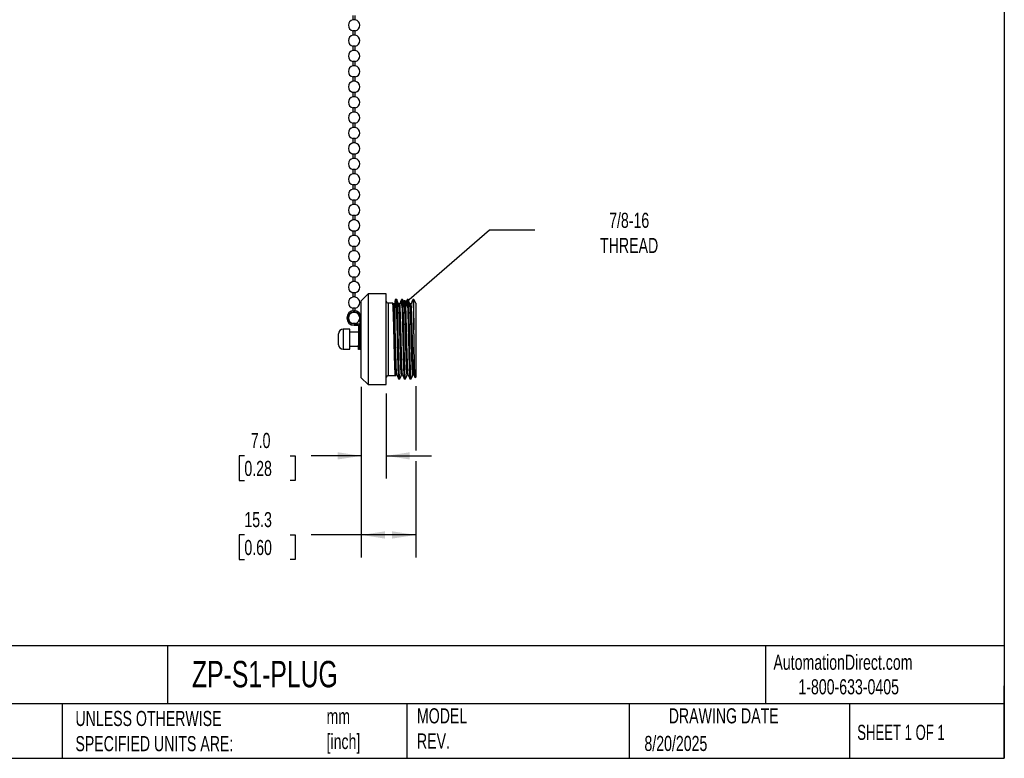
# Model space of a CAD drawing. Header units: millimetres. Extents: x 13 to 546, y 13 to 419.
# Tile 2 of 3: x 270 to 546, y 13 to 220. Entities that reach past the tile are written whole.
import ezdxf

# ---------------------------------------------------------------- set-up
doc = ezdxf.new("R2010")
doc.units = ezdxf.units.MM
doc.header["$LTSCALE"] = 2
doc.linetypes.add('SLD-Solid', pattern=[0])
doc.layers.add('DIMENSIONS', color=140, linetype='SLD-Solid', lineweight=25)
doc.layers.add('TEXT', color=140, linetype='SLD-Solid', lineweight=25)
doc.styles.add('SLDTEXTSTYLE0', font='TXT', dxfattribs={"width": 0.7})
doc.styles.add('SLDTEXTSTYLE1', font='TXT', dxfattribs={"width": 0.65})
doc.dimstyles.new('SLDDIMSTYLE1', dxfattribs={"dimtxt": 4.316016, "dimasz": 6.604, "dimexe": 0, "dimexo": 0.0625, "dimgap": 1.079004, "dimtad": 0, "dimtih": 1, "dimtoh": 1, "dimdec": 1, "dimrnd": 1e-09, "dimzin": 4, "dimdsep": 46, "dimtxsty": 'SLDTEXTSTYLE0', "dimsah": 1, "dimcen": 0.09, "dimadec": 0, "dimazin": 1, "dimtfac": 1, "dimtdec": 1, "dimtmove": 0, "dimatfit": 0, "dimfxl": 0, "dimfrac": 2, "dimtolj": 1, "dimtzin": 12, "dimarcsym": 0})
doc.dimstyles.new('SLDDIMSTYLE2', dxfattribs={"dimtxt": 4.316016, "dimasz": 6.604, "dimexe": 0, "dimexo": 0.0625, "dimgap": 1.079004, "dimtad": 0, "dimtih": 1, "dimtoh": 1, "dimdec": 1, "dimrnd": 1e-09, "dimzin": 12, "dimdsep": 46, "dimtxsty": 'SLDTEXTSTYLE0', "dimsah": 1, "dimcen": 0.09, "dimadec": 0, "dimazin": 3, "dimtfac": 1, "dimtdec": 1, "dimtofl": 0, "dimtmove": 0, "dimatfit": 3, "dimfxl": 0, "dimfrac": 2, "dimtolj": 1, "dimtzin": 12, "dimarcsym": 0})
doc.dimstyles.new('SLDDIMSTYLE3', dxfattribs={"dimtxt": 0.18, "dimasz": 2.032, "dimexe": 0, "dimexo": 0.0625, "dimgap": 0, "dimtad": 0, "dimtih": 1, "dimtoh": 1, "dimdec": 0, "dimrnd": 1e-09, "dimzin": 0, "dimdsep": 46, "dimtxsty": 'Standard', "dimblk1": 'DOT', "dimblk2": 'DOT', "dimsah": 1, "dimcen": 0.09, "dimadec": 0, "dimazin": 0, "dimtfac": 2.032, "dimtdec": 0, "dimtofl": 0, "dimtmove": 0, "dimatfit": 3, "dimldrblk": 'DOT', "dimfxl": 0, "dimfrac": 2, "dimtolj": 1, "dimtzin": 0, "dimarcsym": 0})

# ---------------------------------------------------------------- blocks, each defined once
blk = doc.blocks.new('_D_1')
at = {"layer": 'DIMENSIONS'}
for p, q in [((365.88, 116.87), (365.88, 91.15)), ((372.87, 114.96), (372.87, 91.15)), ((333.1, 97.5), (331.66, 97.5)), ((331.66, 97.5), (331.66, 90.64)), ((345.93, 97.5), (347.38, 97.5)), ((347.38, 97.5), (347.38, 90.64)), ((365.88, 97.5), (351.78, 97.5)), ((372.87, 97.5), (385.57, 97.5)), ((331.66, 90.64), (333.1, 90.64)), ((347.38, 90.64), (345.93, 90.64))]:
    blk.add_line(p, q, dxfattribs=at)
for points in [[(365.88, 97.5), (359.27, 98.52), (359.27, 96.49)], [(372.87, 97.5), (379.47, 96.49), (379.47, 98.52)]]:
    blk.add_solid(points, dxfattribs=at)
at = {"layer": 'DIMENSIONS', "char_height": 4.233, "attachment_point": 1, "style": 'SLDTEXTSTYLE0'}
for s, insert in [('7.0', (334.9, 103.93)), ('0.28', (333.1, 96.1))]:
    blk.add_mtext(s, dxfattribs=dict(at, insert=insert))
blk = doc.blocks.new('_D_2')
at = {"layer": 'DIMENSIONS'}
for p, q in [((365.88, 116.87), (365.88, 68.98)), ((381.13, 117.05), (381.13, 99.03)), ((381.13, 95.98), (381.13, 68.98)), ((333.1, 75.33), (331.66, 75.33)), ((331.66, 75.33), (331.66, 68.47)), ((345.93, 75.33), (347.38, 75.33)), ((347.38, 75.33), (347.38, 68.47)), ((365.88, 75.33), (351.78, 75.33)), ((381.13, 75.33), (365.88, 75.33)), ((331.66, 68.47), (333.1, 68.47)), ((347.38, 68.47), (345.93, 68.47))]:
    blk.add_line(p, q, dxfattribs=at)
for points in [[(365.88, 75.33), (372.48, 74.31), (372.48, 76.35)], [(381.13, 75.33), (374.52, 76.35), (374.52, 74.31)]]:
    blk.add_solid(points, dxfattribs=at)
at = {"layer": 'DIMENSIONS', "char_height": 4.233, "attachment_point": 1, "style": 'SLDTEXTSTYLE0'}
for s, insert in [('15.3', (333.1, 81.75)), ('0.60', (333.1, 73.93))]:
    blk.add_mtext(s, dxfattribs=dict(at, insert=insert))
blk = doc.blocks.new('_Dot')
at = {"color": 0, "linetype": 'ByBlock', "lineweight": -2}
blk.add_line((-0.5, 0), (-1, 0), dxfattribs=at)
at = {"color": 0, "linetype": 'ByBlock', "const_width": 0.5}
blk.add_lwpolyline([(-0.25, 0, 1), (0.25, 0, 1)], format="xyb", close=True, dxfattribs=at)

msp = doc.modelspace()

# ---------------------------------------------------------------- linework, layer by layer
for p, q in [((363.49, 221.02), (363.49, 219.81)), ((364.18, 219.81), (364.18, 221.02)), ((364.18, 219.81), (363.49, 219.81)), ((363.49, 216.7), (363.49, 215.49)), ((364.18, 216.7), (363.49, 216.7)), ((364.18, 215.49), (363.49, 215.49)), ((364.18, 215.49), (364.18, 216.7)), ((363.49, 212.38), (363.49, 211.17)), ((364.18, 212.38), (363.49, 212.38)), ((364.18, 211.17), (363.49, 211.17)), ((364.18, 211.17), (364.18, 212.38)), ((363.49, 208.06), (363.49, 206.85)), ((364.18, 208.06), (363.49, 208.06)), ((364.18, 206.85), (364.18, 208.06)), ((364.18, 206.85), (363.49, 206.85)), ((363.49, 203.74), (363.49, 202.53)), ((364.18, 203.74), (363.49, 203.74)), ((364.18, 202.53), (363.49, 202.53)), ((364.18, 202.53), (364.18, 203.74)), ((363.49, 199.42), (363.49, 198.21)), ((364.18, 199.42), (363.49, 199.42)), ((364.18, 198.21), (364.18, 199.42)), ((364.18, 198.21), (363.49, 198.21)), ((363.49, 195.1), (363.49, 193.89)), ((364.18, 195.1), (363.49, 195.1)), ((364.18, 193.89), (363.49, 193.89)), ((364.18, 193.89), (364.18, 195.1)), ((363.49, 190.78), (363.49, 189.57)), ((364.18, 190.78), (363.49, 190.78)), ((364.18, 189.57), (364.18, 190.78)), ((364.18, 189.57), (363.49, 189.57)), ((363.49, 186.46), (363.49, 185.25)), ((364.18, 186.46), (363.49, 186.46)), ((364.18, 185.25), (363.49, 185.25)), ((364.18, 185.25), (364.18, 186.46)), ((363.49, 182.14), (363.49, 180.93)), ((364.18, 182.14), (363.49, 182.14)), ((364.18, 180.93), (363.49, 180.93)), ((364.18, 180.93), (364.18, 182.14)), ((363.49, 177.82), (363.49, 176.61)), ((364.18, 177.82), (363.49, 177.82)), ((364.18, 176.61), (364.18, 177.82)), ((364.18, 176.61), (363.49, 176.61)), ((363.49, 173.5), (363.49, 172.29)), ((364.18, 173.5), (363.49, 173.5)), ((364.18, 172.29), (363.49, 172.29)), ((364.18, 172.29), (364.18, 173.5)), ((363.49, 169.18), (363.49, 167.97)), ((364.18, 169.18), (363.49, 169.18)), ((364.18, 167.97), (364.18, 169.18)), ((364.18, 167.97), (363.49, 167.97)), ((363.49, 164.86), (363.49, 163.65)), ((364.18, 164.86), (363.49, 164.86)), ((364.18, 163.65), (363.49, 163.65)), ((364.18, 163.65), (364.18, 164.86)), ((363.49, 160.54), (363.49, 159.33)), ((364.18, 160.54), (363.49, 160.54)), ((364.18, 159.33), (364.18, 160.54)), ((364.18, 159.33), (363.49, 159.33)), ((363.49, 156.22), (363.49, 155.01)), ((364.18, 156.22), (363.49, 156.22)), ((364.18, 155.01), (363.49, 155.01)), ((364.18, 155.01), (364.18, 156.22)), ((363.49, 151.9), (363.49, 150.69)), ((364.18, 151.9), (363.49, 151.9)), ((364.18, 150.69), (364.18, 151.9)), ((364.18, 150.69), (363.49, 150.69)), ((363.49, 147.58), (363.49, 146.37)), ((364.18, 147.58), (363.49, 147.58)), ((364.18, 146.37), (363.49, 146.37)), ((364.18, 146.37), (364.18, 147.58)), ((363.49, 143.26), (363.49, 142.05)), ((364.18, 143.26), (363.49, 143.26)), ((364.18, 142.05), (363.49, 142.05)), ((364.18, 142.05), (364.18, 143.26)), ((367.79, 142.9), (365.88, 140.99)), ((365.88, 130.2), (365.88, 140.99)), ((372.87, 142.9), (367.79, 142.9)), ((367.79, 142.9), (367.79, 130.2)), ((372.87, 130.2), (372.87, 142.9)), ((375.41, 141.02), (375.53, 141.31)), ((375.41, 141.31), (375.41, 141.02)), ((375.86, 141.31), (375.53, 141.31)), ((377.45, 141.31), (377.12, 141.31)), ((379.04, 141.31), (378.7, 141.31)), ((380.63, 141.31), (380.29, 141.31)), ((363.49, 138.94), (363.49, 138.18)), ((364.18, 138.94), (363.49, 138.94)), ((364.18, 138.18), (364.18, 138.94)), ((374.67, 140.36), (373.37, 140.36)), ((373.37, 140.36), (373.37, 130.2)), ((374.81, 139.93), (374.73, 140.1)), ((374.75, 140.16), (374.84, 140.16)), ((375.01, 140.16), (375.05, 140.16)), ((375.05, 140.16), (375.14, 140.36)), ((375.41, 140.36), (375.14, 140.36)), ((381.13, 140.28), (381.13, 119.59)), ((363.49, 137.82), (363.49, 137.73)), ((364.18, 137.73), (363.49, 137.73)), ((364.18, 137.73), (364.18, 137.82)), ((365.52, 128.59), (365.52, 136.17)), ((362.7, 133), (360.79, 133)), ((360.79, 133), (360.79, 130.2)), ((362.7, 130.2), (362.7, 133)), ((364.18, 134.62), (363.49, 134.62)), ((363.49, 134.62), (364.18, 134.62)), ((363.84, 134.49), (365.4, 134.49)), ((363.84, 134.13), (365.04, 134.13)), ((365.04, 134.13), (365.04, 128.59)), ((365.4, 134.49), (365.4, 128.59)), ((359.52, 130.2), (359.52, 131.73)), ((359.52, 128.68), (359.52, 130.2)), ((360.79, 130.2), (360.79, 127.41)), ((365.04, 132.17), (362.7, 132.17)), ((362.7, 127.41), (362.7, 130.2)), ((365.52, 132.17), (365.4, 132.17)), ((365.88, 119.41), (365.88, 130.2)), ((367.79, 130.2), (367.79, 117.5)), ((372.87, 117.5), (372.87, 130.2)), ((373.37, 130.2), (373.37, 120.04)), ((360.79, 127.41), (362.7, 127.41)), ((362.7, 128.23), (365.04, 128.23)), ((365.04, 128.59), (365.4, 128.59)), ((365.04, 127.32), (365.04, 128.59)), ((365.4, 127.32), (365.04, 127.32)), ((365.4, 128.59), (365.4, 127.32)), ((365.4, 128.23), (365.52, 128.23)), ((365.52, 127.32), (365.52, 128.59)), ((365.52, 128.59), (365.88, 128.59)), ((365.88, 127.32), (365.52, 127.32)), ((365.88, 119.41), (367.79, 117.5)), ((373.37, 120.04), (375.41, 120.04)), ((375.41, 119.89), (375.55, 120.25)), ((376.32, 119.09), (376.66, 119.09)), ((377.91, 119.09), (378.25, 119.09)), ((379.5, 119.09), (379.83, 119.09)), ((380.97, 119.43), (381.13, 119.59)), ((367.79, 117.5), (372.87, 117.5))]:
    msp.add_line(p, q)
at = {"flags": 128}
for points in [[(380.63, 132.86), (380.63, 133.87), (380.63, 134.85), (380.63, 135.79), (380.63, 136.67), (380.63, 137.5), (380.63, 138.26), (380.63, 138.95), (380.63, 139.56), (380.63, 140.09), (380.63, 140.52), (380.63, 140.87), (380.63, 141.11), (380.63, 141.26), (380.63, 141.31)], [(375.55, 120.25), (375.7, 120.25), (375.84, 120.25)], [(377.13, 120.25), (377.28, 120.25), (377.43, 120.25)], [(378.72, 120.25), (378.87, 120.25), (379.01, 120.25)], [(380.31, 120.25), (380.46, 120.25), (380.6, 120.25)]]:
    msp.add_lwpolyline(points, dxfattribs=at)
for centre, radius, start, end in [((363.84, 218.25), 1.59, 102.5318, 257.4682), ((363.84, 218.25), 1.59, 0, 77.4682), ((363.84, 218.25), 1.59, 282.5318, 0), ((363.84, 213.93), 1.59, 102.5318, 257.4682), ((363.84, 213.93), 1.59, 0, 77.4682), ((363.84, 213.93), 1.59, 282.5318, 0), ((363.84, 209.61), 1.59, 102.5318, 257.4682), ((363.84, 209.61), 1.59, 0, 77.4682), ((363.84, 209.61), 1.59, 282.5318, 0), ((363.84, 205.29), 1.59, 102.5318, 257.4682), ((363.84, 205.29), 1.59, 0, 77.4682), ((363.84, 205.29), 1.59, 282.5318, 0), ((363.84, 200.97), 1.59, 102.5318, 257.4682), ((363.84, 200.97), 1.59, 0, 77.4682), ((363.84, 200.97), 1.59, 282.5318, 0), ((363.84, 196.65), 1.59, 102.5318, 257.4682), ((363.84, 196.65), 1.59, 0, 77.4682), ((363.84, 196.65), 1.59, 282.5318, 0), ((363.84, 192.33), 1.59, 102.5318, 257.4682), ((363.84, 192.33), 1.59, 0, 77.4682), ((363.84, 192.33), 1.59, 282.5318, 0), ((363.84, 188.01), 1.59, 102.5318, 257.4682), ((363.84, 188.01), 1.59, 0, 77.4682), ((363.84, 188.01), 1.59, 282.5318, 0), ((363.84, 183.69), 1.59, 102.5318, 257.4682), ((363.84, 183.69), 1.59, 0, 77.4682), ((363.84, 183.69), 1.59, 282.5318, 0), ((363.84, 179.37), 1.59, 102.5318, 257.4682), ((363.84, 179.37), 1.59, 0, 77.4682), ((363.84, 179.37), 1.59, 282.5318, 0), ((363.84, 175.05), 1.59, 102.5318, 257.4682), ((363.84, 175.05), 1.59, 0, 77.4682), ((363.84, 175.05), 1.59, 282.5318, 0), ((363.84, 170.73), 1.59, 102.5318, 257.4682), ((363.84, 170.73), 1.59, 0, 77.4682), ((363.84, 170.73), 1.59, 282.5318, 0), ((363.84, 166.41), 1.59, 102.5318, 257.4682), ((363.84, 166.41), 1.59, 0, 77.4682), ((363.84, 166.41), 1.59, 282.5318, 0), ((363.84, 162.09), 1.59, 102.5318, 257.4682), ((363.84, 162.09), 1.59, 0, 77.4682), ((363.84, 162.09), 1.59, 282.5318, 0), ((363.84, 157.77), 1.59, 102.5318, 257.4682), ((363.84, 157.77), 1.59, 0, 77.4682), ((363.84, 157.77), 1.59, 282.5318, 0), ((363.84, 153.45), 1.59, 102.5318, 257.4682), ((363.84, 153.45), 1.59, 0, 77.4682), ((363.84, 153.45), 1.59, 282.5318, 0), ((363.84, 149.13), 1.59, 102.5318, 257.4682), ((363.84, 149.13), 1.59, 0, 77.4682), ((363.84, 149.13), 1.59, 282.5318, 0), ((363.84, 144.81), 1.59, 102.5318, 257.4682), ((363.84, 144.81), 1.59, 0, 77.4682), ((363.84, 144.81), 1.59, 282.5318, 0), ((363.84, 140.49), 1.59, 102.5318, 257.4682), ((363.84, 140.49), 1.59, 0, 77.4682), ((373.37, 140.86), 0.5, 180, 270), ((363.84, 136.17), 2.04, 0, 270), ((363.84, 140.49), 1.59, 282.5318, 0), ((363.84, 136.17), 1.68, 0, 270), ((363.84, 136.17), 1.59, 102.5318, 257.4682), ((363.84, 136.17), 1.59, 0, 77.4682), ((363.84, 136.17), 1.59, 282.5318, 0), ((360.79, 131.73), 1.27, 90, 180), ((360.79, 128.68), 1.27, 180, 270), ((373.37, 119.54), 0.5, 90, 180)]:
    msp.add_arc(centre, radius, start, end)
for centre, major_axis, ratio, start_param, end_param in [((374.78, 130.2), (488.53, 0), 0.022742, 1.56926, 1.569507), ((383.87, 133.45), (-3.25, 7.87), 0.017702, 5.757321, 6.239019), ((370.94, 130.2), (4.19, 10.16), 0.019432, 0.008824, 0.207314)]:
    msp.add_ellipse(centre, major_axis=major_axis, ratio=ratio, start_param=start_param, end_param=end_param)
for points, knots in [([(375.41, 135.03), (375.41, 135.89), (375.41, 136.68), (375.41, 138.11), (375.41, 138.73), (375.41, 139.52), (375.41, 139.76), (375.41, 140.17), (375.41, 140.35), (375.41, 140.64), (375.41, 140.76), (375.41, 140.94), (375.41, 141), (375.41, 141.02)], [0, 0, 0, 0, 0.25, 0.25, 0.5, 0.5, 0.625, 0.625, 0.75, 0.75, 0.875, 0.875, 1, 1, 1, 1]), ([(375.53, 141.31), (375.54, 141.29), (375.57, 141.24), (375.61, 140.82), (375.65, 140.15), (375.69, 139.23), (375.73, 138.1), (375.76, 136.78), (375.8, 135.29), (375.85, 133.66), (375.89, 131.96), (375.92, 130.22), (375.96, 128.49), (376, 126.78), (376.04, 125.15), (376.08, 123.65), (376.12, 122.33), (376.16, 121.2), (376.2, 120.28), (376.24, 119.59), (376.28, 119.21), (376.31, 119.05), (376.32, 119.09), (376.32, 119.1)], [0, 0, 0, 0, 0.049355, 0.099639, 0.150239, 0.200523, 0.249878, 0.299233, 0.349517, 0.400117, 0.450401, 0.499756, 0.549111, 0.599395, 0.649995, 0.700279, 0.749634, 0.798989, 0.849273, 0.899874, 0.950157, 0.999512, 1, 1, 1, 1]), ([(376.66, 119.09), (376.65, 119.12), (376.62, 119.17), (376.58, 119.59), (376.54, 120.26), (376.5, 121.18), (376.46, 122.31), (376.42, 123.63), (376.38, 125.12), (376.34, 126.75), (376.3, 128.46), (376.26, 130.19), (376.22, 131.93), (376.18, 133.63), (376.14, 135.27), (376.1, 136.76), (376.06, 138.08), (376.03, 139.22), (375.98, 140.14), (375.94, 140.81), (375.9, 141.22), (375.88, 141.31), (375.86, 141.31), (375.86, 141.31)], [0, 0, 0, 0, 0.049054, 0.099362, 0.149988, 0.200295, 0.249675, 0.299054, 0.349362, 0.399987, 0.450295, 0.499675, 0.549054, 0.599362, 0.649987, 0.700295, 0.749674, 0.799054, 0.849362, 0.899987, 0.950295, 0.999674, 1, 1, 1, 1]), ([(376.39, 139.93), (376.31, 140.11), (376.16, 140.49), (376, 140.87), (375.92, 141.05)], [0, 0, 0, 0, 0.499991, 1, 1, 1, 1]), ([(377.1, 141.3), (377.02, 141.11), (376.87, 140.72), (376.71, 140.34), (376.63, 140.15)], [0, 0, 0, 0, 0.50368, 1, 1, 1, 1]), ([(377.12, 141.31), (377.13, 141.29), (377.15, 141.24), (377.19, 140.82), (377.23, 140.15), (377.28, 139.23), (377.31, 138.1), (377.35, 136.78), (377.39, 135.29), (377.43, 133.66), (377.47, 131.96), (377.51, 130.22), (377.55, 128.49), (377.59, 126.78), (377.63, 125.15), (377.67, 123.65), (377.71, 122.33), (377.75, 121.2), (377.79, 120.28), (377.83, 119.59), (377.87, 119.21), (377.9, 119.05), (377.91, 119.09), (377.91, 119.1)], [0, 0, 0, 0, 0.048891, 0.099199, 0.149825, 0.200133, 0.249512, 0.298891, 0.349199, 0.399825, 0.450133, 0.499512, 0.548891, 0.599199, 0.649825, 0.700133, 0.749512, 0.798891, 0.849199, 0.899825, 0.950133, 0.999512, 1, 1, 1, 1]), ([(378.25, 119.09), (378.23, 119.12), (378.21, 119.17), (378.17, 119.59), (378.13, 120.26), (378.09, 121.18), (378.05, 122.31), (378.01, 123.63), (377.97, 125.12), (377.93, 126.75), (377.89, 128.46), (377.85, 130.19), (377.81, 131.93), (377.77, 133.63), (377.73, 135.27), (377.69, 136.76), (377.65, 138.08), (377.61, 139.22), (377.57, 140.14), (377.53, 140.81), (377.49, 141.22), (377.46, 141.31), (377.45, 141.31), (377.45, 141.31)], [0, 0, 0, 0, 0.049054, 0.099362, 0.149988, 0.200295, 0.249675, 0.299054, 0.349362, 0.399987, 0.450295, 0.499675, 0.549054, 0.599362, 0.649987, 0.700295, 0.749674, 0.799054, 0.849362, 0.899987, 0.950295, 0.999674, 1, 1, 1, 1]), ([(377.98, 139.93), (377.9, 140.11), (377.74, 140.49), (377.59, 140.87), (377.51, 141.05)], [0, 0, 0, 0, 0.499991, 1, 1, 1, 1]), ([(378.69, 141.3), (378.61, 141.11), (378.45, 140.72), (378.3, 140.34), (378.22, 140.15)], [0, 0, 0, 0, 0.50368, 1, 1, 1, 1]), ([(378.7, 141.31), (378.72, 141.29), (378.74, 141.24), (378.78, 140.82), (378.82, 140.15), (378.86, 139.23), (378.9, 138.1), (378.94, 136.78), (378.98, 135.29), (379.02, 133.66), (379.06, 131.96), (379.1, 130.22), (379.14, 128.49), (379.18, 126.78), (379.22, 125.15), (379.26, 123.65), (379.3, 122.33), (379.34, 121.2), (379.38, 120.28), (379.42, 119.59), (379.46, 119.21), (379.48, 119.05), (379.5, 119.09), (379.5, 119.1)], [0, 0, 0, 0, 0.048891, 0.099199, 0.149825, 0.200133, 0.249512, 0.298891, 0.349199, 0.399825, 0.450133, 0.499512, 0.548891, 0.599199, 0.649825, 0.700133, 0.749512, 0.798891, 0.849199, 0.899825, 0.950133, 0.999512, 1, 1, 1, 1]), ([(379.83, 119.09), (379.82, 119.12), (379.8, 119.17), (379.75, 119.59), (379.71, 120.26), (379.67, 121.18), (379.64, 122.31), (379.6, 123.63), (379.56, 125.12), (379.52, 126.75), (379.47, 128.46), (379.44, 130.19), (379.4, 131.93), (379.36, 133.63), (379.32, 135.27), (379.28, 136.76), (379.24, 138.08), (379.2, 139.22), (379.16, 140.14), (379.12, 140.81), (379.08, 141.22), (379.05, 141.31), (379.04, 141.31), (379.04, 141.31)], [0, 0, 0, 0, 0.049054, 0.099362, 0.149988, 0.200295, 0.249675, 0.299054, 0.349362, 0.399987, 0.450295, 0.499675, 0.549054, 0.599362, 0.649987, 0.700295, 0.749674, 0.799054, 0.849362, 0.899987, 0.950295, 0.999674, 1, 1, 1, 1]), ([(379.57, 139.93), (379.49, 140.11), (379.33, 140.49), (379.17, 140.87), (379.09, 141.05)], [0, 0, 0, 0, 0.499991, 1, 1, 1, 1]), ([(380.28, 141.3), (380.2, 141.11), (380.04, 140.72), (379.88, 140.34), (379.8, 140.15)], [0, 0, 0, 0, 0.50368, 1, 1, 1, 1]), ([(380.29, 141.31), (380.3, 141.29), (380.33, 141.24), (380.37, 140.82), (380.41, 140.15), (380.45, 139.23), (380.49, 138.15), (380.52, 136.97), (380.56, 135.7), (380.59, 134.33), (380.62, 133.35), (380.63, 132.86)], [0, 0, 0, 0, 0.115546, 0.23444, 0.354083, 0.472977, 0.589676, 0.690514, 0.793137, 0.896623, 1, 1, 1, 1]), ([(375.41, 120.3), (375.39, 120.44), (375.38, 120.63), (375.34, 121.13), (375.33, 121.43), (375.3, 122.12), (375.28, 122.51), (375.26, 123.14), (375.25, 123.36), (375.24, 123.82), (375.23, 124.07), (375.21, 124.82), (375.19, 125.36), (375.16, 126.49), (375.14, 127.09), (375.11, 128.29), (375.1, 128.91), (375.08, 129.82), (375.07, 130.12), (375.05, 130.72), (375.05, 131.02), (375.02, 131.94), (375.01, 132.55), (374.98, 133.74), (374.96, 134.33), (374.93, 135.43), (374.91, 135.96), (374.89, 136.69), (374.88, 136.92), (374.87, 137.36), (374.86, 137.57), (374.84, 138.18), (374.82, 138.55), (374.79, 139.2), (374.78, 139.47), (374.74, 139.92), (374.73, 140.09), (374.7, 140.31), (374.68, 140.36), (374.67, 140.36)], [0, 0, 0, 0, 0.0625, 0.0625, 0.125, 0.125, 0.1875, 0.1875, 0.21875, 0.21875, 0.25, 0.25, 0.3125, 0.3125, 0.375, 0.375, 0.4375, 0.4375, 0.46875, 0.46875, 0.5, 0.5, 0.5625, 0.5625, 0.625, 0.625, 0.6875, 0.6875, 0.71875, 0.71875, 0.75, 0.75, 0.8125, 0.8125, 0.875, 0.875, 0.9375, 0.9375, 1, 1, 1, 1]), ([(375.55, 120.25), (375.53, 120.27), (375.51, 120.31), (375.47, 120.69), (375.43, 121.3), (375.39, 122.12), (375.35, 123.13), (375.31, 124.32), (375.27, 125.66), (375.23, 127.12), (375.19, 128.65), (375.15, 130.2), (375.11, 131.76), (375.07, 133.29), (375.03, 134.75), (374.99, 136.09), (374.95, 137.27), (374.91, 138.29), (374.87, 139.1), (374.84, 139.66), (374.81, 139.83), (374.81, 139.9)], [0, 0, 0, 0, 0.0530623, 0.1071326, 0.1615441, 0.2156144, 0.2686864, 0.3217584, 0.3758287, 0.4302401, 0.4843104, 0.5373824, 0.5904545, 0.6445248, 0.6989362, 0.7530065, 0.8060785, 0.8591505, 0.9132208, 0.9676323, 1, 1, 1, 1]), ([(375.06, 140.15), (375.03, 140.15), (374.95, 140.16), (374.88, 140.16), (374.84, 140.16)], [0, 0, 0, 0, 0.500963, 1, 1, 1, 1]), ([(375.83, 120.29), (375.82, 120.31), (375.8, 120.35), (375.77, 120.7), (375.73, 121.3), (375.69, 122.12), (375.65, 123.14), (375.61, 124.32), (375.57, 125.66), (375.53, 127.13), (375.49, 128.66), (375.45, 130.21), (375.41, 131.76), (375.37, 133.29), (375.33, 134.76), (375.29, 136.09), (375.25, 137.28), (375.21, 138.29), (375.17, 139.12), (375.13, 139.71), (375.09, 140.06), (375.07, 140.11), (375.06, 140.13)], [0, 0, 0, 0, 0.031591, 0.083674, 0.136085, 0.188168, 0.23929, 0.290411, 0.342494, 0.394906, 0.446988, 0.49811, 0.549231, 0.601314, 0.653726, 0.705809, 0.75693, 0.808051, 0.860134, 0.912546, 0.964629, 1, 1, 1, 1]), ([(375.41, 135.03), (375.38, 135.84), (375.36, 136.59), (375.33, 137.39), (375.33, 137.55), (375.32, 137.85), (375.31, 138), (375.3, 138.42), (375.28, 138.68), (375.25, 139.39), (375.23, 139.76), (375.18, 140.25), (375.16, 140.36), (375.14, 140.36)], [0, 0, 0, 0, 0.25, 0.25, 0.3125, 0.3125, 0.375, 0.375, 0.5, 0.5, 0.75, 0.75, 1, 1, 1, 1]), ([(376.43, 140.16), (376.41, 140.16), (376.38, 140.16), (376.34, 140.15), (376.33, 140.15)], [0, 0, 0, 0, 0.4989048, 1, 1, 1, 1]), ([(377.13, 120.25), (377.12, 120.27), (377.1, 120.31), (377.05, 120.69), (377.01, 121.3), (376.97, 122.12), (376.93, 123.13), (376.9, 124.32), (376.86, 125.66), (376.82, 127.12), (376.77, 128.65), (376.74, 130.2), (376.7, 131.76), (376.66, 133.29), (376.62, 134.75), (376.58, 136.09), (376.54, 137.27), (376.5, 138.29), (376.46, 139.1), (376.42, 139.66), (376.4, 139.83), (376.39, 139.9)], [0, 0, 0, 0, 0.053062, 0.107133, 0.161544, 0.215614, 0.268686, 0.321758, 0.375829, 0.43024, 0.48431, 0.537382, 0.590454, 0.644525, 0.698936, 0.753006, 0.806079, 0.859151, 0.913221, 0.967632, 1, 1, 1, 1]), ([(376.65, 140.15), (376.61, 140.15), (376.54, 140.16), (376.46, 140.16), (376.43, 140.16)], [0, 0, 0, 0, 0.500963, 1, 1, 1, 1]), ([(377.42, 120.29), (377.41, 120.31), (377.39, 120.35), (377.36, 120.7), (377.31, 121.3), (377.27, 122.12), (377.24, 123.14), (377.2, 124.32), (377.16, 125.66), (377.12, 127.13), (377.08, 128.66), (377.04, 130.21), (377, 131.76), (376.96, 133.29), (376.92, 134.76), (376.88, 136.09), (376.84, 137.28), (376.8, 138.29), (376.76, 139.12), (376.72, 139.71), (376.68, 140.06), (376.66, 140.11), (376.65, 140.13)], [0, 0, 0, 0, 0.031591, 0.083674, 0.136085, 0.188168, 0.23929, 0.290411, 0.342494, 0.394906, 0.446988, 0.49811, 0.549231, 0.601314, 0.653726, 0.705809, 0.75693, 0.808051, 0.860134, 0.912546, 0.964629, 1, 1, 1, 1]), ([(378.01, 140.16), (378, 140.16), (377.96, 140.16), (377.93, 140.15), (377.92, 140.15)], [0, 0, 0, 0, 0.498905, 1, 1, 1, 1]), ([(378.72, 120.25), (378.71, 120.27), (378.68, 120.31), (378.64, 120.69), (378.6, 121.3), (378.56, 122.12), (378.52, 123.13), (378.48, 124.32), (378.44, 125.66), (378.4, 127.12), (378.36, 128.65), (378.32, 130.2), (378.29, 131.76), (378.25, 133.29), (378.2, 134.75), (378.16, 136.09), (378.13, 137.27), (378.09, 138.29), (378.05, 139.1), (378.01, 139.66), (377.99, 139.83), (377.98, 139.9)], [0, 0, 0, 0, 0.053062, 0.107133, 0.161544, 0.215614, 0.268686, 0.321758, 0.375829, 0.43024, 0.48431, 0.537382, 0.590454, 0.644525, 0.698936, 0.753006, 0.806079, 0.859151, 0.913221, 0.967632, 1, 1, 1, 1]), ([(378.24, 140.15), (378.2, 140.15), (378.13, 140.16), (378.05, 140.16), (378.01, 140.16)], [0, 0, 0, 0, 0.500963, 1, 1, 1, 1]), ([(379.01, 120.29), (379, 120.31), (378.98, 120.35), (378.94, 120.7), (378.9, 121.3), (378.86, 122.12), (378.82, 123.14), (378.79, 124.32), (378.74, 125.66), (378.7, 127.13), (378.66, 128.66), (378.62, 130.21), (378.59, 131.76), (378.55, 133.29), (378.5, 134.76), (378.46, 136.09), (378.43, 137.28), (378.39, 138.29), (378.35, 139.12), (378.31, 139.71), (378.27, 140.06), (378.25, 140.11), (378.24, 140.13)], [0, 0, 0, 0, 0.031591, 0.083674, 0.136085, 0.188168, 0.23929, 0.290411, 0.342494, 0.394906, 0.446988, 0.49811, 0.549231, 0.601314, 0.653726, 0.705809, 0.75693, 0.808051, 0.860134, 0.912546, 0.964629, 1, 1, 1, 1]), ([(379.6, 140.16), (379.59, 140.16), (379.55, 140.16), (379.52, 140.15), (379.5, 140.15)], [0, 0, 0, 0, 0.498905, 1, 1, 1, 1]), ([(380.31, 120.25), (380.3, 120.27), (380.27, 120.31), (380.23, 120.69), (380.19, 121.3), (380.15, 122.12), (380.11, 123.13), (380.07, 124.32), (380.03, 125.66), (379.99, 127.12), (379.95, 128.65), (379.91, 130.2), (379.87, 131.76), (379.83, 133.29), (379.79, 134.75), (379.75, 136.09), (379.71, 137.27), (379.67, 138.29), (379.63, 139.1), (379.6, 139.66), (379.58, 139.83), (379.57, 139.9)], [0, 0, 0, 0, 0.053062, 0.107133, 0.161544, 0.215614, 0.268686, 0.321758, 0.375829, 0.43024, 0.48431, 0.537382, 0.590454, 0.644525, 0.698936, 0.753006, 0.806079, 0.859151, 0.913221, 0.967632, 1, 1, 1, 1]), ([(379.83, 140.15), (379.79, 140.15), (379.71, 140.16), (379.64, 140.16), (379.6, 140.16)], [0, 0, 0, 0, 0.500963, 1, 1, 1, 1]), ([(380.59, 120.29), (380.59, 120.31), (380.57, 120.35), (380.53, 120.7), (380.49, 121.3), (380.45, 122.12), (380.41, 123.14), (380.37, 124.32), (380.33, 125.66), (380.29, 127.13), (380.25, 128.66), (380.21, 130.21), (380.17, 131.76), (380.13, 133.29), (380.09, 134.76), (380.05, 136.09), (380.01, 137.28), (379.98, 138.29), (379.94, 139.12), (379.89, 139.71), (379.86, 140.06), (379.84, 140.11), (379.83, 140.13)], [0, 0, 0, 0, 0.031591, 0.083674, 0.136085, 0.188168, 0.23929, 0.290411, 0.342494, 0.394906, 0.446988, 0.49811, 0.549231, 0.601314, 0.653726, 0.705809, 0.75693, 0.808051, 0.860134, 0.912546, 0.964629, 1, 1, 1, 1]), ([(380.94, 119.45), (380.94, 119.45), (380.93, 119.44), (380.9, 119.73), (380.87, 120.32), (380.84, 121.21), (380.81, 122.37), (380.78, 123.74), (380.75, 125.31), (380.72, 127.01), (380.69, 128.83), (380.67, 130.43), (380.64, 131.79), (380.63, 132.5), (380.63, 132.86)], [0, 0, 0, 0, 0.026803, 0.121995, 0.21554, 0.311783, 0.405564, 0.502041, 0.596376, 0.693406, 0.788401, 0.886148, 0.942798, 1, 1, 1, 1]), ([(375.41, 119.89), (375.41, 119.89), (375.41, 119.85), (375.41, 119.97), (375.41, 120.19), (375.41, 120.3)], [0, 0, 0, 0, 0.001887, 0.495923, 1, 1, 1, 1]), ([(375.83, 120.26), (375.91, 120.07), (376.07, 119.69), (376.23, 119.3), (376.31, 119.11)], [0, 0, 0, 0, 0.49995, 1, 1, 1, 1]), ([(376.67, 119.11), (376.75, 119.3), (376.91, 119.68), (377.06, 120.06), (377.14, 120.25)], [0, 0, 0, 0, 0.50754, 1, 1, 1, 1]), ([(377.42, 120.26), (377.5, 120.07), (377.66, 119.69), (377.82, 119.3), (377.9, 119.11)], [0, 0, 0, 0, 0.49995, 1, 1, 1, 1]), ([(378.26, 119.11), (378.34, 119.3), (378.49, 119.68), (378.65, 120.06), (378.73, 120.25)], [0, 0, 0, 0, 0.50754, 1, 1, 1, 1]), ([(379.01, 120.26), (379.09, 120.07), (379.25, 119.69), (379.4, 119.3), (379.48, 119.11)], [0, 0, 0, 0, 0.49995, 1, 1, 1, 1]), ([(379.85, 119.11), (379.93, 119.3), (380.08, 119.68), (380.24, 120.06), (380.32, 120.25)], [0, 0, 0, 0, 0.50754, 1, 1, 1, 1]), ([(380.59, 120.26), (380.67, 120.07), (380.79, 119.8), (380.9, 119.53), (380.93, 119.45)], [0, 0, 0, 0, 0.709396, 1, 1, 1, 1])]:
    msp.add_open_spline(points, degree=3, knots=knots)
msp.add_open_spline([(380.63, 141.31), (380.63, 141.31), (380.63, 141.31), (380.63, 141.31)], degree=3)
at = {"layer": 'TEXT'}
for p, q in [((546.1, 419.1), (546.1, 12.7)), ((546.1, 44.25), (12.7, 44.25)), ((311.52, 44.25), (311.52, 27.94)), ((479.15, 44.25), (479.15, 27.94)), ((546.1, 12.7), (546.1, 33.02)), ((546.1, 27.94), (12.7, 27.94)), ((282, 27.94), (282, 12.7)), ((378.6, 27.94), (378.6, 12.7)), ((440.93, 27.94), (440.93, 12.7)), ((502.7, 27.94), (502.7, 12.7)), ((12.7, 12.7), (546.1, 12.7))]:
    msp.add_line(p, q, dxfattribs=at)

# ---------------------------------------------------------------- texts
for s, insert, char_height, attachment_point, style in [('7/8-16^JTHREAD', (440.95, 165.67), 4.2333, 2, 'SLDTEXTSTYLE0'), ('AutomationDirect.com', (481.39, 41.75), 4.2333, 1, 'SLDTEXTSTYLE0'), ('ZP-S1-PLUG', (318.42, 40.01), 7.408, 1, 'SLDTEXTSTYLE0'), ('1-800-633-0405', (488.38, 34.87), 4.2333, 1, 'SLDTEXTSTYLE0'), ('UNLESS OTHERWISE ^JSPECIFIED UNITS ARE:', (285.74, 25.99), 4.2333, 1, 'SLDTEXTSTYLE0'), ('mm^J[inch]', (356.13, 26.59), 4.233, 1, 'SLDTEXTSTYLE0'), ('MODEL ^JREV.', (381.47, 26.73), 4.2333, 1, 'SLDTEXTSTYLE0'), ('DRAWING DATE', (467.45, 26.73), 4.2333, 2, 'SLDTEXTSTYLE0'), ('SHEET 1 OF 1', (504.88, 22.1), 4.2333, 1, 'SLDTEXTSTYLE1'), ('8/20/2025', (445.23, 18.99), 4.233, 1, 'SLDTEXTSTYLE0')]:
    msp.add_mtext(s, dxfattribs=dict(at, insert=insert, char_height=char_height, attachment_point=attachment_point, style=style))

# ---------------------------------------------------------------- dimensions: what is measured, and where the dimension line sits
at = {"layer": 'DIMENSIONS'}
for base, p1, p2, dimstyle, picture, middle in [((381.12705807, 75.33059564), (365.87705807, 119.41391966), (381.12705807, 119.59391966), 'SLDDIMSTYLE2', '_D_2', (339.51705807, 75.33059564)), ((365.88, 97.5), (372.87, 117.5), (365.88, 119.41), 'SLDDIMSTYLE1', '_D_1', (339.52, 97.5))]:
    dim = msp.add_linear_dim(base=base, p1=p1, p2=p2, dimstyle=dimstyle, dxfattribs=at)
    dim.commit()
    dim.dimension.update_dxf_attribs({"geometry": picture, "text_midpoint": middle, "dimtype": 160})

# ---------------------------------------------------------------- leaders
at = {"layer": 'TEXT'}
msp.add_leader([(377.93, 140.16), (401.79, 160.9), (414.49, 160.9)], dimstyle='SLDDIMSTYLE3', dxfattribs=at)

doc.saveas('drawing.dxf')
